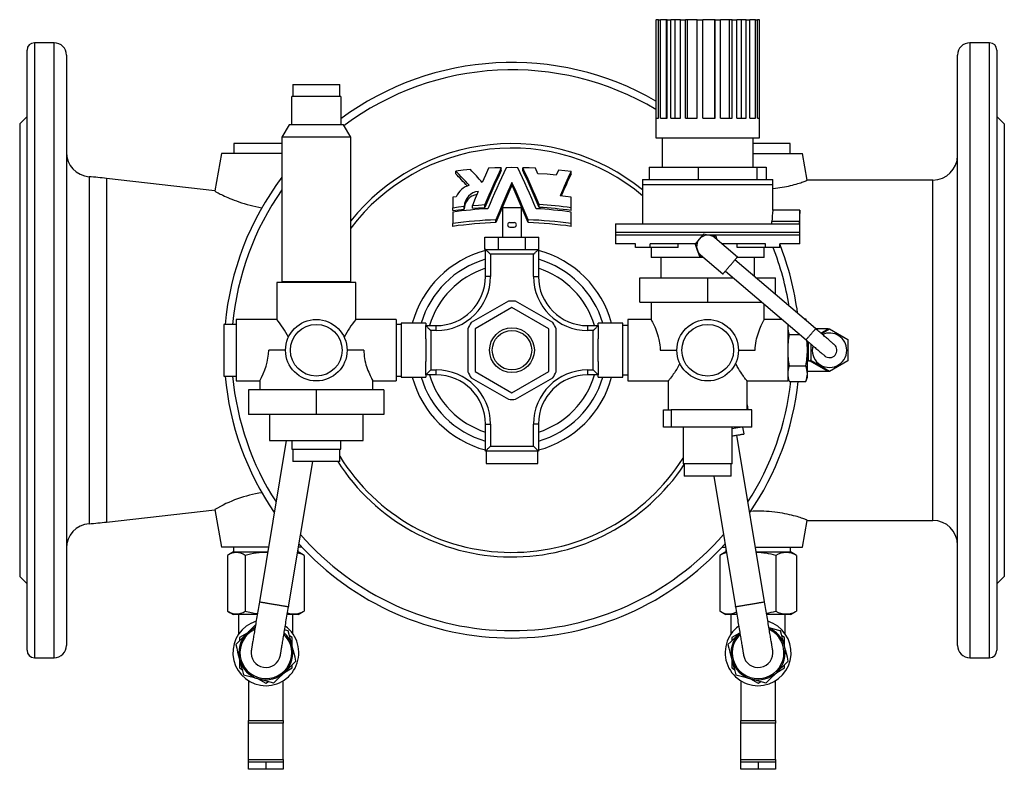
# Model space of a CAD drawing. Extents: x 34 to 811, y -323 to 473.
# Tile 1 of 4: x 34 to 434, y -323 to -19. Entities that reach past the tile are written whole.
import ezdxf

# ---------------------------------------------------------------- set-up
doc = ezdxf.new("R2010")
doc.units = 0
doc.layers.get('0').update_dxf_attribs({"linetype": 'CONTINUOUS'})

msp = doc.modelspace()

# ---------------------------------------------------------------- linework, layer by layer
at = {"color": 7, "linetype": 'CONTINUOUS'}
for p, q in [((292.72, -18.56), (292.72, -66.56)), ((292.72, -18.56), (292.79, -18.56)), ((292.79, -58.56), (292.79, -18.56)), ((293.77, -18.56), (292.79, -18.56)), ((293.77, -58.56), (293.77, -18.56)), ((293.77, -18.56), (294.61, -18.56)), ((294.61, -58.56), (294.61, -18.56)), ((297.04, -18.56), (294.61, -18.56)), ((297.04, -58.56), (297.04, -18.56)), ((297.21, -18.56), (297.04, -18.56)), ((297.21, -58.56), (297.21, -18.56)), ((297.21, -18.56), (298.74, -18.56)), ((298.74, -58.56), (298.74, -18.56)), ((300.52, -18.56), (298.74, -18.56)), ((300.52, -58.56), (300.52, -18.56)), ((302.64, -18.56), (300.52, -18.56)), ((302.64, -58.56), (302.64, -18.56)), ((302.64, -18.56), (304.67, -18.56)), ((304.67, -58.56), (304.67, -18.56)), ((305.58, -18.56), (304.67, -18.56)), ((305.58, -58.56), (305.58, -18.56)), ((309.41, -18.56), (305.58, -18.56)), ((309.41, -58.56), (309.41, -18.56)), ((309.41, -18.56), (311.7, -18.56)), ((311.7, -58.56), (311.7, -18.56)), ((316.63, -18.56), (311.7, -18.56)), ((316.63, -58.56), (316.63, -18.56)), ((316.7, -18.56), (316.63, -18.56)), ((316.7, -58.56), (316.7, -18.56)), ((316.7, -18.56), (318.97, -18.56)), ((318.97, -58.56), (318.97, -18.56)), ((322.59, -18.56), (318.97, -18.56)), ((322.59, -58.56), (322.59, -18.56)), ((323.63, -18.56), (322.59, -18.56)), ((323.63, -58.56), (323.63, -18.56)), ((323.63, -18.56), (325.61, -18.56)), ((325.61, -58.56), (325.61, -18.56)), ((327.48, -18.56), (325.61, -18.56)), ((327.48, -58.56), (327.48, -18.56)), ((329.36, -18.56), (327.48, -18.56)), ((329.36, -58.56), (329.36, -18.56)), ((329.36, -18.56), (330.81, -18.56)), ((330.81, -58.56), (330.81, -18.56)), ((333.21, -18.56), (330.81, -18.56)), ((333.21, -58.56), (333.21, -18.56)), ((333.21, -18.56), (333.96, -18.56)), ((333.96, -58.56), (333.96, -18.56)), ((334.71, -18.56), (333.96, -18.56)), ((334.71, -58.56), (334.71, -18.56)), ((334.71, -18.56), (334.72, -18.56)), ((334.72, -66.56), (334.72, -18.56)), ((48.22, -27.96), (40.22, -27.96)), ((428.22, -27.96), (420.22, -27.96)), ((37.22, -274.96), (37.22, -30.96)), ((431.22, -30.96), (431.22, -274.96)), ((53.22, -32.96), (53.22, -272.96)), ((415.22, -272.96), (415.22, -32.96)), ((145.22, -44.86), (145.22, -49.86)), ((145.22, -44.86), (164.22, -44.86)), ((164.22, -49.86), (164.22, -44.86)), ((144.72, -61.36), (144.72, -49.86)), ((164.72, -49.86), (144.72, -49.86)), ((164.72, -49.86), (164.72, -61.36)), ((37.22, -57.96), (34.22, -60.96)), ((292.79, -58.56), (293.77, -58.56)), ((294.61, -58.56), (297.21, -58.56)), ((298.74, -58.56), (302.64, -58.56)), ((304.67, -58.56), (309.41, -58.56)), ((311.7, -58.56), (316.7, -58.56)), ((318.97, -58.56), (323.63, -58.56)), ((325.61, -58.56), (329.36, -58.56)), ((330.81, -58.56), (333.21, -58.56)), ((333.96, -58.56), (334.71, -58.56)), ((434.22, -60.96), (431.22, -57.96)), ((34.22, -60.96), (34.22, -152.96)), ((143.72, -61.36), (140.72, -66.36)), ((144.72, -61.36), (143.72, -61.36)), ((164.72, -61.36), (144.72, -61.36)), ((165.72, -61.36), (164.72, -61.36)), ((168.72, -66.36), (165.72, -61.36)), ((434.22, -60.96), (434.22, -152.96)), ((140.72, -66.36), (140.72, -125.16)), ((168.72, -66.36), (140.72, -66.36)), ((168.72, -125.16), (168.72, -66.36)), ((292.72, -66.56), (334.72, -66.56)), ((295.22, -66.56), (295.22, -78.56)), ((332.22, -78.56), (332.22, -66.56)), ((121.22, -68.96), (121.22, -72.96)), ((140.72, -68.96), (121.22, -68.96)), ((347.22, -68.96), (332.22, -68.96)), ((347.22, -72.96), (347.22, -68.96)), ((116.22, -72.96), (113.54, -88.18)), ((140.72, -72.96), (116.22, -72.96)), ((332.22, -72.96), (352.22, -72.96)), ((354.13, -83.79), (352.22, -72.96)), ((229.86, -79.87), (229.86, -78.78)), ((238.59, -79.87), (238.59, -78.78)), ((244.73, -81.19), (243.71, -78.97)), ((253.14, -79.69), (252.18, -81.76)), ((289.97, -78.56), (289.97, -83.56)), ((289.97, -78.56), (309.87, -78.56)), ((309.87, -78.56), (309.87, -83.56)), ((309.87, -78.56), (333.62, -78.56)), ((333.62, -78.56), (333.62, -83.56)), ((333.62, -78.56), (337.48, -78.56)), ((337.48, -78.56), (337.48, -83.56)), ((113.55, -88.14), (69.53, -83.11)), ((211.37, -81.24), (211.37, -80.14)), ((258.22, -81.38), (258.22, -80.28)), ((287.22, -83.56), (287.22, -85.56)), ((287.22, -83.56), (340.22, -83.56)), ((340.22, -85.56), (340.22, -83.56)), ((405.22, -83.76), (354.13, -83.76)), ((234.22, -85.82), (234.22, -84.72)), ((287.22, -85.56), (287.22, -101.56)), ((340.22, -96.07), (340.22, -85.56)), ((211.6, -90.53), (210.22, -90.71)), ((210.22, -90.71), (210.22, -95.01)), ((258.22, -95.01), (258.22, -90.71)), ((210.22, -96.15), (210.22, -95.01)), ((214.8, -95.59), (214.8, -94.45)), ((218.11, -95.26), (218.11, -94.13)), ((223.23, -94.87), (223.23, -93.74)), ((230.37, -94.96), (230.37, -106.96)), ((230.37, -94.96), (234.22, -94.96)), ((234.22, -94.96), (238.07, -94.96)), ((238.07, -106.96), (238.07, -94.96)), ((245.22, -94.87), (245.22, -93.74)), ((258.22, -96.15), (258.22, -95.01)), ((210.22, -96.77), (210.22, -101.43)), ((227.71, -101.07), (227.71, -99.92)), ((240.74, -101.07), (240.74, -99.92)), ((258.22, -101.43), (258.22, -96.77)), ((351.22, -96.06), (340.22, -96.06)), ((351.22, -105.06), (351.22, -96.06)), ((210.22, -102.59), (210.22, -101.43)), ((233.32, -101.06), (235.13, -101.06)), ((233.32, -102.86), (235.13, -102.86)), ((258.22, -102.59), (258.22, -101.43)), ((276.22, -101.56), (276.22, -105.06)), ((276.22, -101.56), (350.95, -101.56)), ((339.84, -101.56), (339.84, -100.56)), ((350.95, -100.56), (350.95, -101.56)), ((223.25, -111.96), (223.25, -106.96)), ((223.25, -106.96), (228.74, -106.96)), ((228.74, -111.96), (228.74, -106.96)), ((228.74, -106.96), (239.71, -106.96)), ((239.71, -111.96), (239.71, -106.96)), ((239.71, -106.96), (245.19, -106.96)), ((245.19, -111.96), (245.19, -106.96)), ((276.22, -105.06), (276.22, -106.21)), ((276.22, -106.21), (276.22, -109.71)), ((310.3, -107.79), (308.61, -109.77)), ((311.99, -105.82), (310.3, -107.79)), ((314.54, -106.29), (311.99, -105.82)), ((317.1, -106.76), (314.54, -106.29)), ((325.77, -115.08), (316.65, -107.29)), ((317.56, -108.07), (317.1, -106.76)), ((351.22, -106.21), (351.22, -105.06)), ((351.22, -109.71), (351.22, -106.21)), ((223.25, -111.96), (223.47, -111.96)), ((223.47, -111.96), (244.97, -111.96)), ((223.47, -122.96), (223.47, -111.96)), ((244.97, -111.96), (244.97, -122.96)), ((244.97, -111.96), (245.19, -111.96)), ((284.44, -109.71), (276.22, -109.71)), ((284.44, -111.21), (284.44, -109.71)), ((290.3, -111.21), (284.44, -111.21)), ((308.66, -109.71), (290.3, -109.71)), ((290.3, -111.21), (290.3, -109.71)), ((301.78, -111.21), (290.3, -111.21)), ((290.72, -111.21), (290.72, -115.21)), ((301.78, -111.21), (301.78, -109.71)), ((308.61, -109.77), (309.48, -112.22)), ((337.15, -109.71), (319.48, -109.71)), ((325.67, -111.21), (325.67, -109.71)), ((337.15, -111.21), (325.67, -111.21)), ((336.72, -115.21), (336.72, -111.21)), ((337.15, -111.21), (337.15, -109.71)), ((343.01, -111.21), (337.15, -111.21)), ((351.22, -109.71), (343.01, -109.71)), ((343.01, -111.21), (343.01, -109.71)), ((312.06, -115.21), (290.72, -115.21)), ((294.72, -115.21), (294.72, -123.46)), ((309.48, -112.22), (310.35, -114.67)), ((310.35, -114.67), (311.72, -114.92)), ((310.8, -114.14), (319.93, -121.93)), ((336.72, -115.21), (325.66, -115.21)), ((332.72, -122.99), (332.72, -115.21)), ((357.57, -144.19), (324.8, -116.22)), ((286.22, -133.46), (286.22, -123.46)), ((286.22, -123.46), (313.72, -123.46)), ((313.72, -133.46), (313.72, -123.46)), ((313.72, -123.46), (324.04, -123.46)), ((320.9, -120.79), (353.67, -148.75)), ((333.28, -123.46), (341.22, -123.46)), ((341.22, -130.24), (341.22, -123.46)), ((138.72, -125.46), (138.72, -140.47)), ((170.72, -125.46), (138.72, -125.46)), ((168.72, -125.16), (140.72, -125.16)), ((142.72, -125.16), (142.72, -125.46)), ((166.72, -125.46), (166.72, -125.16)), ((170.72, -140.46), (170.72, -125.46)), ((232.77, -133.02), (217.67, -141.73)), ((234.22, -135.64), (219.22, -144.3)), ((249.22, -144.3), (234.22, -135.64)), ((250.77, -141.73), (235.67, -133.02)), ((286.22, -133.46), (313.72, -133.46)), ((290.72, -133.46), (290.72, -140.47)), ((313.72, -133.46), (335.76, -133.46)), ((336.72, -140.47), (336.72, -134.29)), ((122.22, -142.46), (117.22, -142.46)), ((117.22, -142.46), (117.22, -163.46)), ((138.73, -140.46), (122.22, -140.46)), ((122.22, -140.46), (122.22, -152.96)), ((187.22, -140.46), (170.72, -140.46)), ((187.22, -140.46), (187.22, -152.96)), ((189.22, -142.46), (187.22, -142.46)), ((199.22, -141.96), (189.22, -141.96)), ((189.22, -141.96), (189.22, -163.96)), ((199.22, -141.96), (199.22, -142.96)), ((199.22, -148.38), (199.22, -142.96)), ((199.22, -142.96), (203.47, -142.96)), ((264.97, -142.96), (269.22, -142.96)), ((279.22, -141.96), (269.22, -141.96)), ((269.22, -142.96), (269.22, -141.96)), ((269.22, -142.96), (269.22, -148.38)), ((279.22, -163.96), (279.22, -141.96)), ((281.22, -142.96), (279.22, -142.96)), ((290.73, -140.46), (281.22, -140.46)), ((281.22, -140.46), (281.22, -165.46)), ((343.96, -140.46), (336.72, -140.46)), ((346.22, -142.4), (346.22, -165.46)), ((352.96, -140.26), (353.6, -140.26)), ((353.89, -141.06), (353.6, -140.26)), ((353.85, -141.02), (353.6, -140.26)), ((216.22, -144.25), (216.22, -161.68)), ((219.22, -144.3), (219.22, -161.62)), ((249.22, -161.62), (249.22, -144.3)), ((252.22, -161.68), (252.22, -144.25)), ((346.84, -146.61), (351.16, -146.61)), ((362.72, -144.3), (357.7, -144.3)), ((359.93, -146.21), (363.22, -144.3)), ((363.22, -144.3), (370.72, -148.63)), ((199.22, -148.38), (199.22, -157.55)), ((269.22, -157.55), (269.22, -148.38)), ((354.22, -152.96), (354.22, -149.23)), ((355.72, -157.29), (355.72, -150.51)), ((370.72, -148.63), (370.72, -157.29)), ((34.22, -152.96), (34.22, -244.96)), ((122.22, -152.96), (122.22, -165.46)), ((142.22, -152.96), (135.42, -152.96)), ((174.03, -152.96), (167.22, -152.96)), ((187.22, -152.96), (187.22, -165.46)), ((294.42, -152.96), (301.22, -152.96)), ((326.22, -152.96), (333.03, -152.96)), ((354.22, -162.49), (354.22, -152.96)), ((434.22, -152.96), (434.22, -244.96)), ((199.22, -162.96), (199.22, -157.55)), ((269.22, -157.55), (269.22, -162.96)), ((346.84, -159.31), (353.6, -159.31)), ((354.72, -157.29), (354.22, -157.29)), ((363.22, -161.62), (355.72, -157.29)), ((370.72, -157.29), (363.22, -161.62)), ((117.22, -163.46), (122.22, -163.46)), ((187.22, -163.46), (189.22, -163.46)), ((189.22, -163.96), (199.22, -163.96)), ((203.47, -162.96), (199.22, -162.96)), ((199.22, -162.96), (199.22, -163.96)), ((219.22, -161.62), (234.22, -170.28)), ((234.22, -170.28), (249.22, -161.62)), ((269.22, -162.96), (264.97, -162.96)), ((269.22, -163.96), (269.22, -162.96)), ((269.22, -163.96), (279.22, -163.96)), ((279.22, -162.96), (281.22, -162.96)), ((346.22, -163.96), (346.84, -165.67)), ((353.6, -165.67), (354.22, -163.96)), ((362.72, -161.62), (354.22, -161.62)), ((354.22, -163.96), (354.22, -162.49)), ((122.22, -165.46), (131.73, -165.46)), ((131.72, -165.45), (131.72, -169.06)), ((177.72, -169.06), (177.72, -165.46)), ((177.72, -165.46), (187.22, -165.46)), ((217.67, -164.19), (232.77, -172.91)), ((235.67, -172.91), (250.77, -164.19)), ((281.22, -165.46), (297.73, -165.46)), ((297.72, -165.46), (297.72, -177.21)), ((329.72, -177.21), (329.72, -165.46)), ((329.72, -165.46), (346.22, -165.46)), ((346.84, -165.67), (353.6, -165.67)), ((127.22, -169.06), (127.22, -179.06)), ((154.72, -169.06), (127.22, -169.06)), ((154.72, -169.06), (154.72, -179.06)), ((182.22, -169.06), (154.72, -169.06)), ((182.22, -169.06), (182.22, -179.06)), ((329.72, -175.21), (330.06, -177.21)), ((154.72, -179.06), (127.22, -179.06)), ((135.72, -179.06), (135.72, -189.71)), ((182.22, -179.06), (154.72, -179.06)), ((173.72, -189.71), (173.72, -179.06)), ((295.77, -184.21), (295.77, -177.21)), ((295.77, -177.21), (298.84, -177.21)), ((298.84, -177.21), (298.84, -184.21)), ((331.68, -177.21), (298.84, -177.21)), ((331.68, -184.21), (331.68, -177.21)), ((223.47, -193.96), (223.47, -182.96)), ((244.97, -182.96), (244.97, -193.96)), ((298.84, -184.21), (295.77, -184.21)), ((331.68, -184.21), (298.84, -184.21)), ((303.72, -184.21), (303.72, -199.21)), ((323.72, -199.21), (323.72, -184.21)), ((323.72, -184.75), (325.13, -184.52)), ((325.08, -184.21), (325.13, -184.52)), ((325.13, -184.52), (326.95, -184.21)), ((336.85, -255.25), (325.56, -187.49)), ((328.52, -186.99), (328.06, -184.21)), ((142.52, -189.71), (131.59, -255.25)), ((135.72, -189.71), (173.72, -189.71)), ((144.72, -189.71), (144.72, -193.21)), ((164.72, -193.21), (164.72, -189.71)), ((144.72, -193.21), (164.72, -193.21)), ((145.22, -193.21), (145.22, -198.21)), ((164.22, -198.21), (164.22, -193.21)), ((244.97, -193.96), (223.47, -193.96)), ((223.72, -193.96), (223.72, -198.96)), ((244.72, -198.96), (244.72, -193.96)), ((143.43, -257.22), (153.26, -198.21)), ((164.22, -198.21), (145.22, -198.21)), ((223.72, -198.96), (244.72, -198.96)), ((323.72, -199.21), (303.72, -199.21)), ((304.22, -199.21), (304.22, -204.21)), ((323.22, -204.21), (323.22, -199.21)), ((308.53, -204.21), (304.22, -204.21)), ((323.22, -204.21), (308.53, -204.21)), ((316.18, -204.21), (325.02, -257.22)), ((69.53, -222.81), (113.55, -217.78)), ((113.54, -217.75), (116.22, -232.96)), ((352.22, -232.96), (354.13, -222.13)), ((354.13, -222.16), (405.22, -222.16)), ((135.31, -232.96), (116.22, -232.96)), ((121.14, -234.96), (119.03, -236.18)), ((121.13, -232.96), (121.13, -234.96)), ((121.13, -234.96), (134.97, -234.96)), ((147.14, -234.96), (147.31, -234.96)), ((147.31, -234.96), (147.31, -233.92)), ((149.42, -236.18), (147.31, -234.96)), ((148.85, -232.96), (147.47, -232.96)), ((321.14, -234.96), (319.03, -236.18)), ((319.6, -232.96), (320.97, -232.96)), ((321.13, -233.92), (321.13, -234.96)), ((321.13, -234.96), (321.31, -234.96)), ((333.14, -232.96), (352.22, -232.96)), ((333.47, -234.96), (347.31, -234.96)), ((347.31, -234.96), (347.31, -232.96)), ((349.42, -236.18), (347.31, -234.96)), ((118.65, -236.41), (118.65, -259.02)), ((125.81, -236.41), (125.81, -259.02)), ((149.8, -236.41), (149.42, -236.19)), ((149.8, -236.41), (149.8, -259.02)), ((318.65, -236.41), (318.65, -259.02)), ((341.38, -236.41), (341.38, -259.02)), ((349.8, -236.41), (349.42, -236.19)), ((349.8, -236.41), (349.8, -259.02)), ((34.22, -244.96), (37.22, -247.96)), ((431.22, -247.96), (434.22, -244.96)), ((119.03, -259.25), (121.14, -260.46)), ((147.31, -260.46), (149.42, -259.25)), ((149.42, -259.24), (149.8, -259.02)), ((319.03, -259.25), (321.14, -260.46)), ((347.31, -260.46), (349.42, -259.25)), ((349.42, -259.24), (349.8, -259.02)), ((130.72, -260.46), (121.14, -260.46)), ((123.22, -268.31), (123.22, -260.46)), ((145.24, -260.46), (142.89, -260.46)), ((145.22, -268.31), (145.22, -260.46)), ((147.31, -260.46), (145.24, -260.46)), ((325.56, -260.46), (321.14, -260.46)), ((323.22, -268.31), (323.22, -260.46)), ((345.24, -260.46), (337.72, -260.46)), ((345.22, -268.31), (345.22, -260.46)), ((347.31, -260.46), (345.24, -260.46)), ((126.66, -267.98), (123.52, -269.79)), ((326.66, -267.98), (323.52, -269.79)), ((326.79, -267.85), (326.49, -268.14)), ((326.79, -267.86), (326.49, -268.14)), ((123.52, -269.79), (123.52, -271.07)), ((144.92, -269.79), (143.81, -269.14)), ((144.92, -273.4), (144.92, -269.79)), ((323.52, -269.79), (323.52, -271.07)), ((344.92, -269.79), (343.81, -269.14)), ((344.92, -273.4), (344.92, -269.79)), ((40.22, -277.96), (48.22, -277.96)), ((123.52, -278.53), (123.52, -282.14)), ((323.52, -278.53), (323.52, -282.14)), ((420.22, -277.96), (428.22, -277.96)), ((123.52, -282.14), (124.64, -282.78)), ((141.79, -283.95), (144.92, -282.14)), ((144.92, -282.14), (144.92, -280.85)), ((323.52, -282.14), (324.64, -282.78)), ((341.79, -283.95), (344.92, -282.14)), ((344.92, -282.14), (344.92, -280.85)), ((127.22, -287.4), (127.22, -303.56)), ((131.09, -286.51), (134.22, -288.32)), ((134.22, -288.32), (135.34, -287.68)), ((141.22, -303.56), (141.22, -287.4)), ((327.22, -287.4), (327.22, -303.56)), ((331.09, -286.51), (334.22, -288.32)), ((334.22, -288.32), (335.34, -287.68)), ((341.22, -303.56), (341.22, -287.4)), ((127.22, -303.56), (141.22, -303.56)), ((127.22, -304.56), (127.22, -303.56)), ((141.22, -303.56), (141.22, -304.56)), ((327.22, -303.56), (341.22, -303.56)), ((327.22, -304.56), (327.22, -303.56)), ((341.22, -303.56), (341.22, -304.56)), ((127.22, -319.35), (127.22, -304.56)), ((141.22, -319.35), (141.22, -304.56)), ((327.22, -319.35), (327.22, -304.56)), ((341.22, -319.35), (341.22, -304.56)), ((127.22, -320.35), (127.22, -319.35)), ((141.22, -319.35), (141.22, -320.35)), ((327.22, -320.35), (327.22, -319.35)), ((341.22, -319.35), (341.22, -320.35)), ((127.22, -320.35), (134.22, -320.35)), ((127.22, -323.35), (127.22, -320.35)), ((134.22, -323.35), (127.22, -323.35)), ((134.22, -320.35), (141.22, -320.35)), ((141.22, -323.35), (134.22, -323.35)), ((141.22, -320.35), (141.22, -323.35)), ((327.22, -323.35), (327.22, -320.35)), ((327.22, -320.35), (334.22, -320.35)), ((334.22, -323.35), (327.22, -323.35)), ((334.22, -320.35), (341.22, -320.35)), ((341.22, -323.35), (334.22, -323.35)), ((341.22, -320.35), (341.22, -323.35))]:
    msp.add_line(p, q, dxfattribs=at)
at = {"color": 8, "linetype": 'CONTINUOUS'}
for p, q in [((40.22, -27.96), (40.22, -277.96)), ((48.22, -277.96), (48.22, -27.96)), ((420.22, -27.96), (420.22, -277.96)), ((428.22, -277.96), (428.22, -27.96)), ((62.43, -82.42), (62.43, -223.5)), ((69.53, -83.11), (69.53, -222.81)), ((405.22, -222.16), (405.22, -83.76)), ((287.22, -85.56), (340.22, -85.56)), ((350.95, -100.56), (339.84, -100.56)), ((340.24, -105.06), (276.22, -105.06)), ((311.65, -106.21), (276.22, -106.21)), ((351.22, -106.21), (314.14, -106.21)), ((351.22, -105.06), (340.24, -105.06)), ((242.97, -113.96), (225.47, -113.96)), ((225.47, -113.96), (225.47, -122.96)), ((242.97, -122.96), (242.97, -113.96)), ((225.47, -122.96), (223.47, -122.96)), ((242.97, -122.96), (244.97, -122.96)), ((203.47, -144.96), (203.47, -142.96)), ((264.97, -144.96), (264.97, -142.96)), ((201.22, -144.96), (201.22, -160.96)), ((203.47, -144.96), (201.22, -144.96)), ((267.22, -144.96), (264.97, -144.96)), ((267.22, -160.96), (267.22, -144.96)), ((359.73, -146.03), (362.72, -144.3)), ((354.72, -157.29), (354.72, -149.65)), ((362.72, -161.62), (355.14, -157.24)), ((201.22, -160.96), (203.47, -160.96)), ((203.47, -162.96), (203.47, -160.96)), ((264.97, -160.96), (267.22, -160.96)), ((264.97, -162.96), (264.97, -160.96)), ((223.47, -182.96), (225.47, -182.96)), ((225.47, -182.96), (225.47, -191.96)), ((242.97, -191.96), (242.97, -182.96)), ((244.97, -182.96), (242.97, -182.96)), ((225.47, -191.96), (242.97, -191.96)), ((141.22, -304.56), (127.22, -304.56)), ((341.22, -304.56), (327.22, -304.56)), ((127.22, -319.35), (141.22, -319.35)), ((327.22, -319.35), (341.22, -319.35)), ((134.22, -320.35), (134.22, -323.35)), ((334.22, -320.35), (334.22, -323.35))]:
    msp.add_line(p, q, dxfattribs=at)
at = {"color": 7, "linetype": 'CONTINUOUS', "flags": 128}
for points in [[(217.31, -79.5), (214.33, -79.79), (211.37, -80.14)], [(224.74, -78.97), (223.43, -81.81), (222.13, -84.71)], [(229.86, -78.78), (227.3, -78.86), (224.74, -78.97)], [(236.61, -78.75), (234.22, -78.73), (231.83, -78.75)], [(243.71, -78.97), (241.15, -78.86), (238.59, -78.78)], [(258.22, -80.28), (255.69, -79.97), (253.14, -79.69)], [(252.18, -81.76), (248.46, -81.44), (244.73, -81.19)], [(340.22, -87.23), (340.26, -87.22), (341.22, -87.11), (342.16, -86.99), (343.07, -86.85), (343.99, -86.7), (344.87, -86.54), (345.73, -86.37), (346.58, -86.19), (347.39, -86), (348.17, -85.81), (348.92, -85.62), (349.63, -85.42), (350.29, -85.23), (350.93, -85.04), (351.51, -84.86), (352.03, -84.68), (352.52, -84.52), (352.94, -84.36), (353.3, -84.22), (353.59, -84.1), (353.82, -84), (353.99, -83.92), (354.09, -83.85), (354.13, -83.8), (354.13, -83.79)], [(113.55, -88.18), (113.55, -88.21), (113.62, -88.27), (113.74, -88.37), (113.93, -88.49), (114.18, -88.64), (114.47, -88.81), (114.82, -89), (115.22, -89.21), (115.68, -89.45), (116.2, -89.7), (116.76, -89.97), (117.39, -90.27), (118.08, -90.58), (118.81, -90.9), (119.6, -91.24), (120.44, -91.58), (121.33, -91.92), (122.29, -92.28), (123.3, -92.64), (124.35, -92.99), (125.47, -93.34), (126.62, -93.68), (127.81, -94.01), (128.97, -94.3), (130.14, -94.56), (131.34, -94.81), (132.58, -95.03)], [(220.53, -88.38), (219.31, -91.23), (218.11, -94.13)], [(258.22, -90.71), (255.98, -90.43), (253.73, -90.17)], [(210.22, -95.01), (212.51, -94.72), (214.8, -94.45)], [(210.22, -96.15), (212.51, -95.86), (214.8, -95.59)], [(218.11, -94.13), (220.66, -93.92), (223.23, -93.74)], [(218.11, -95.26), (220.66, -95.05), (223.23, -94.87)], [(351.22, -96.07), (351.22, -96.07), (351.22, -96.09), (351.21, -96.15), (351.2, -96.24), (351.19, -96.36), (351.17, -96.51), (351.15, -96.68), (351.13, -96.88), (351.11, -97.12), (351.09, -97.37), (351.07, -97.65), (351.04, -97.94), (351.02, -98.27), (351, -98.61), (350.99, -98.95), (350.97, -99.3), (350.96, -99.68), (350.96, -100.06), (350.95, -100.56)], [(225.47, -113.96), (225.26, -113.75), (225.06, -113.55), (224.86, -113.35), (224.66, -113.15), (224.47, -112.96), (224.3, -112.79), (224.14, -112.63), (223.99, -112.48), (223.86, -112.35), (223.74, -112.23), (223.65, -112.14), (223.57, -112.06), (223.52, -112.01), (223.48, -111.97), (223.47, -111.96)], [(242.97, -113.96), (243.18, -113.75), (243.39, -113.55), (243.59, -113.35), (243.79, -113.15), (243.97, -112.96), (244.15, -112.79), (244.31, -112.63), (244.46, -112.48), (244.59, -112.35), (244.71, -112.23), (244.8, -112.14), (244.88, -112.06), (244.93, -112.01), (244.96, -111.97), (244.97, -111.96)], [(319.93, -121.93), (319.94, -121.92), (319.97, -121.88), (320.02, -121.82), (320.09, -121.74), (320.18, -121.64), (320.28, -121.51), (320.41, -121.37), (320.55, -121.21), (320.7, -121.02), (320.87, -120.82), (321.06, -120.61), (321.25, -120.38), (321.46, -120.13), (321.68, -119.88), (321.9, -119.62), (322.13, -119.34), (322.37, -119.07), (322.61, -118.79), (322.85, -118.5), (323.09, -118.22), (323.33, -117.94), (323.57, -117.66), (323.8, -117.39), (324.02, -117.13), (324.24, -116.88), (324.45, -116.63), (324.65, -116.4), (324.83, -116.19), (325, -115.99), (325.16, -115.8), (325.3, -115.64), (325.42, -115.49), (325.53, -115.37), (325.61, -115.27), (325.68, -115.19), (325.73, -115.13), (325.76, -115.09), (325.77, -115.08), (325.77, -115.08)], [(199.22, -142.96), (199.23, -142.97), (199.27, -143.01), (199.32, -143.06), (199.4, -143.14), (199.49, -143.23), (199.61, -143.35), (199.74, -143.48), (199.89, -143.63), (200.05, -143.79), (200.22, -143.96), (200.41, -144.15), (200.61, -144.35), (200.81, -144.55), (201.01, -144.75), (201.22, -144.96)], [(267.22, -144.96), (267.43, -144.75), (267.64, -144.55), (267.84, -144.35), (268.04, -144.15), (268.22, -143.96), (268.4, -143.79), (268.56, -143.63), (268.71, -143.48), (268.84, -143.35), (268.96, -143.23), (269.05, -143.14), (269.13, -143.06), (269.18, -143.01), (269.21, -142.97), (269.22, -142.96)], [(290.73, -140.47), (290.73, -140.47), (290.76, -140.54), (290.84, -140.67), (290.94, -140.87), (291.09, -141.14), (291.26, -141.48), (291.46, -141.88), (291.69, -142.34), (291.94, -142.87), (292.2, -143.45), (292.5, -144.14), (292.8, -144.89), (293.1, -145.72), (293.39, -146.6), (293.67, -147.55), (293.92, -148.56), (294.07, -149.28), (294.19, -150.02), (294.29, -150.77), (294.39, -151.85), (294.42, -152.96)], [(333.03, -152.96), (333.05, -152.02), (333.12, -151.08), (333.24, -150.12), (333.4, -149.19), (333.58, -148.31), (333.8, -147.47), (334.04, -146.64), (334.3, -145.85), (334.59, -145.05), (334.88, -144.31), (335.18, -143.6), (335.47, -142.95), (335.76, -142.34), (336.02, -141.81), (336.26, -141.34), (336.45, -140.97), (336.58, -140.72), (336.67, -140.56), (336.72, -140.47), (336.72, -140.47)], [(346.29, -142.46), (346.27, -142.64), (346.22, -143.44)], [(365.17, -150.68), (365.16, -150.67), (365.12, -150.64), (365.06, -150.59), (364.98, -150.52), (364.87, -150.43), (364.74, -150.32), (364.59, -150.19), (364.42, -150.04), (364.22, -149.87), (364.01, -149.69), (363.77, -149.48), (363.51, -149.27), (363.24, -149.03), (362.94, -148.78), (362.63, -148.52), (362.31, -148.24), (361.97, -147.95), (361.61, -147.64), (361.24, -147.33), (360.87, -147.01), (360.48, -146.67), (360.08, -146.33), (359.67, -145.99), (359.26, -145.63), (358.84, -145.28), (358.42, -144.92), (357.99, -144.55), (357.57, -144.19)], [(363.16, -144.27), (363.19, -144.29), (363.22, -144.3), (363.22, -144.3)], [(353.67, -148.75), (354.1, -149.12), (354.52, -149.48), (354.94, -149.84), (355.36, -150.2), (355.78, -150.55), (356.18, -150.9), (356.58, -151.24), (356.97, -151.57), (357.35, -151.89), (357.72, -152.21), (358.07, -152.51), (358.41, -152.8), (358.74, -153.08), (359.05, -153.34), (359.34, -153.59), (359.62, -153.83), (359.87, -154.05), (360.11, -154.25), (360.33, -154.44), (360.52, -154.6), (360.7, -154.75), (360.85, -154.88), (360.98, -154.99), (361.09, -155.08), (361.17, -155.15), (361.23, -155.2), (361.26, -155.24), (361.28, -155.25)], [(174.03, -152.96), (174.04, -153.68), (174.1, -154.57), (174.19, -155.45), (174.32, -156.34), (174.49, -157.2), (174.68, -158.03), (174.9, -158.83), (175.14, -159.62), (175.4, -160.36), (175.7, -161.16), (176, -161.89), (176.3, -162.59), (176.59, -163.22), (176.87, -163.8), (177.12, -164.31), (177.34, -164.74), (177.51, -165.07), (177.63, -165.28), (177.7, -165.41), (177.72, -165.46), (177.72, -165.46)], [(302.41, -158.28), (302.01, -159.08), (301.6, -159.84), (301.13, -160.63), (300.67, -161.37), (300.2, -162.08), (299.75, -162.73), (299.36, -163.29), (298.99, -163.79), (298.65, -164.25), (298.35, -164.65), (298.15, -164.92), (297.98, -165.14), (297.85, -165.31), (297.76, -165.42), (297.73, -165.46), (297.73, -165.46)], [(329.72, -165.46), (329.72, -165.46), (329.68, -165.41), (329.6, -165.3), (329.47, -165.14), (329.31, -164.93), (329.11, -164.67), (328.88, -164.36), (328.6, -163.98), (328.28, -163.56), (327.94, -163.08), (327.58, -162.57), (327.13, -161.91), (326.67, -161.2), (326.2, -160.43), (325.72, -159.61), (325.37, -158.96), (325.04, -158.28)], [(355.72, -157.29), (355.71, -157.29), (355.68, -157.27), (355.64, -157.24)], [(199.22, -162.96), (199.23, -162.95), (199.27, -162.92), (199.32, -162.87), (199.4, -162.79), (199.49, -162.7), (199.61, -162.58), (199.74, -162.45), (199.89, -162.3), (200.05, -162.14), (200.22, -161.96), (200.41, -161.78), (200.61, -161.58), (200.81, -161.38), (201.01, -161.17), (201.22, -160.96)], [(267.22, -160.96), (267.43, -161.17), (267.64, -161.38), (267.84, -161.58), (268.04, -161.78), (268.22, -161.96), (268.4, -162.14), (268.56, -162.3), (268.71, -162.45), (268.84, -162.58), (268.96, -162.7), (269.05, -162.79), (269.13, -162.87), (269.18, -162.92), (269.21, -162.95), (269.22, -162.96)], [(363.22, -161.62), (363.22, -161.63), (363.19, -161.64), (363.16, -161.66)], [(323.72, -187.79), (324.08, -187.73), (324.52, -187.66), (324.94, -187.59), (325.35, -187.52), (325.73, -187.46), (326.1, -187.4), (326.44, -187.34), (326.76, -187.29), (327.06, -187.24), (327.33, -187.19), (327.58, -187.15), (327.79, -187.12), (327.98, -187.08), (328.15, -187.06), (328.28, -187.03), (328.38, -187.02), (328.46, -187), (328.5, -187), (328.52, -186.99)], [(223.47, -193.96), (223.48, -193.95), (223.52, -193.92), (223.57, -193.87), (223.65, -193.79), (223.74, -193.7), (223.86, -193.58), (223.99, -193.45), (224.14, -193.3), (224.3, -193.14), (224.47, -192.96), (224.66, -192.78), (224.86, -192.58), (225.06, -192.38), (225.26, -192.17), (225.47, -191.96)], [(244.97, -193.96), (244.96, -193.95), (244.93, -193.92), (244.88, -193.87), (244.8, -193.79), (244.71, -193.7), (244.59, -193.58), (244.46, -193.45), (244.31, -193.3), (244.15, -193.14), (243.97, -192.96), (243.79, -192.78), (243.59, -192.58), (243.39, -192.38), (243.18, -192.17), (242.97, -191.96)], [(354.13, -222.13), (354.11, -222.1), (354.04, -222.04), (353.9, -221.97), (353.7, -221.87), (353.44, -221.76), (353.12, -221.63), (352.75, -221.5), (352.32, -221.34), (351.84, -221.18), (351.3, -221), (350.7, -220.82), (350.04, -220.62), (349.34, -220.42), (348.58, -220.22), (347.79, -220.02), (346.92, -219.82), (346, -219.62), (345.05, -219.42), (344.08, -219.25), (343.08, -219.08), (342.06, -218.93), (340.96, -218.78), (339.84, -218.66), (338.7, -218.56), (337.65, -218.48), (336.59, -218.43), (335.51, -218.39), (334.4, -218.38), (333.29, -218.39), (332.18, -218.42), (331.18, -218.46), (331.16, -218.46)], [(131.59, -255.25), (131.46, -256.02), (131.34, -256.8), (131.21, -257.57), (131.08, -258.34), (130.95, -259.1), (130.83, -259.85), (130.7, -260.6), (130.58, -261.35), (130.46, -262.08), (130.34, -262.8), (130.22, -263.51), (130.1, -264.21), (129.99, -264.89), (129.88, -265.56), (129.77, -266.21), (129.66, -266.85), (129.56, -267.46), (129.46, -268.06), (129.36, -268.64), (129.27, -269.2), (129.18, -269.74), (129.09, -270.25), (129.01, -270.74), (128.93, -271.21), (128.86, -271.65), (128.79, -272.07), (128.72, -272.46), (128.66, -272.83), (128.61, -273.17), (128.56, -273.48), (128.51, -273.76), (128.47, -274.01), (128.43, -274.24), (128.4, -274.43), (128.37, -274.6), (128.35, -274.73), (128.33, -274.84), (128.32, -274.92), (128.31, -274.96), (128.31, -274.98)], [(340.14, -274.98), (340.14, -274.96), (340.13, -274.92), (340.12, -274.84), (340.1, -274.73), (340.08, -274.6), (340.05, -274.43), (340.02, -274.24), (339.98, -274.01), (339.94, -273.76), (339.89, -273.48), (339.84, -273.17), (339.78, -272.83), (339.72, -272.46), (339.66, -272.07), (339.59, -271.65), (339.51, -271.21), (339.44, -270.74), (339.35, -270.25), (339.27, -269.74), (339.18, -269.2), (339.09, -268.64), (338.99, -268.06), (338.89, -267.46), (338.79, -266.85), (338.68, -266.21), (338.57, -265.56), (338.46, -264.89), (338.35, -264.21), (338.23, -263.51), (338.11, -262.8), (337.99, -262.08), (337.87, -261.35), (337.75, -260.6), (337.62, -259.85), (337.5, -259.1), (337.37, -258.34), (337.24, -257.57), (337.11, -256.8), (336.98, -256.02), (336.85, -255.25)], [(140.14, -276.95), (140.14, -276.93), (140.15, -276.89), (140.16, -276.81), (140.18, -276.71), (140.21, -276.57), (140.23, -276.4), (140.27, -276.21), (140.3, -275.98), (140.35, -275.73), (140.39, -275.45), (140.44, -275.14), (140.5, -274.8), (140.56, -274.43), (140.63, -274.04), (140.7, -273.63), (140.77, -273.18), (140.85, -272.71), (140.93, -272.22), (141.02, -271.71), (141.11, -271.17), (141.2, -270.61), (141.29, -270.03), (141.39, -269.44), (141.5, -268.82), (141.6, -268.18), (141.71, -267.53), (141.82, -266.86), (141.94, -266.18), (142.05, -265.48), (142.17, -264.77), (142.29, -264.05), (142.41, -263.32), (142.54, -262.58), (142.66, -261.83), (142.79, -261.07), (142.92, -260.31), (143.04, -259.54), (143.17, -258.77), (143.3, -258), (143.43, -257.22)], [(325.02, -257.22), (325.15, -258), (325.28, -258.77), (325.4, -259.54), (325.53, -260.31), (325.66, -261.07), (325.79, -261.83), (325.91, -262.58), (326.03, -263.32), (326.16, -264.05), (326.28, -264.77), (326.39, -265.48), (326.51, -266.18), (326.62, -266.86), (326.74, -267.53), (326.84, -268.18), (326.95, -268.82), (327.05, -269.44), (327.15, -270.03), (327.25, -270.61), (327.34, -271.17), (327.43, -271.71), (327.52, -272.22), (327.6, -272.71), (327.68, -273.18), (327.75, -273.63), (327.82, -274.04), (327.89, -274.43), (327.95, -274.8), (328, -275.14), (328.06, -275.45), (328.1, -275.73), (328.14, -275.98), (328.18, -276.21), (328.21, -276.4), (328.24, -276.57), (328.26, -276.71), (328.28, -276.81), (328.3, -276.89), (328.3, -276.93), (328.31, -276.95)], [(130.03, -264.64), (129.89, -264.78), (128.77, -265.89), (127.63, -267.01), (126.49, -268.14)], [(143.26, -267.03), (143.09, -266.99), (141.86, -266.65)], [(144.87, -273.18), (144.46, -271.64), (144.06, -270.11), (143.66, -268.57), (143.26, -267.03)], [(343.26, -267.03), (343.09, -266.99), (341.62, -266.59), (340.14, -266.18), (338.64, -265.77), (338.61, -265.76)], [(344.87, -273.18), (344.46, -271.64), (344.06, -270.11), (343.66, -268.57), (343.26, -267.03)], [(126.49, -268.14), (125.36, -269.26), (124.23, -270.37), (123.1, -271.49), (121.97, -272.6)], [(326.49, -268.14), (325.36, -269.26), (324.23, -270.37), (323.1, -271.49), (321.97, -272.6)], [(121.97, -272.6), (122.37, -274.12), (122.77, -275.65), (123.18, -277.2), (123.58, -278.75)], [(146.47, -279.32), (146.08, -277.8), (145.68, -276.28), (145.27, -274.73), (144.87, -273.18)], [(321.97, -272.6), (322.37, -274.12), (322.77, -275.65), (323.18, -277.2), (323.58, -278.75)], [(346.47, -279.32), (346.08, -277.8), (345.68, -276.28), (345.27, -274.73), (344.87, -273.18)], [(123.58, -278.75), (123.98, -280.29), (124.39, -281.82), (124.79, -283.36), (125.19, -284.89)], [(141.96, -283.79), (143.09, -282.67), (144.21, -281.55), (145.35, -280.44), (146.47, -279.32)], [(323.58, -278.75), (323.98, -280.29), (324.39, -281.82), (324.79, -283.36), (325.19, -284.89)], [(341.96, -283.79), (343.09, -282.67), (344.21, -281.55), (345.35, -280.44), (346.47, -279.32)], [(137.44, -288.25), (138.56, -287.15), (139.68, -286.04), (140.82, -284.91), (141.96, -283.79)], [(337.44, -288.25), (338.56, -287.15), (339.68, -286.04), (340.82, -284.91), (341.96, -283.79)], [(125.19, -284.89), (126.73, -285.31), (127.87, -285.63), (129.01, -285.94), (130.16, -286.26), (131.31, -286.57)], [(131.31, -286.57), (132.81, -286.98), (134.3, -287.39), (135.79, -287.8), (137.28, -288.21), (137.44, -288.25)], [(325.19, -284.89), (326.73, -285.31), (327.87, -285.63), (329.01, -285.94), (330.16, -286.26), (331.31, -286.57)], [(331.31, -286.57), (332.81, -286.98), (334.3, -287.39), (335.79, -287.8), (337.28, -288.21), (337.44, -288.25)]]:
    msp.add_lwpolyline(points, dxfattribs=at)
at = {"color": 8, "linetype": 'CONTINUOUS', "flags": 128}
for points in [[(353.67, -148.75), (353.68, -148.74), (353.71, -148.71), (353.76, -148.65), (353.83, -148.57), (353.91, -148.47), (354.02, -148.34), (354.14, -148.2), (354.28, -148.04), (354.43, -147.87), (354.59, -147.68), (354.76, -147.48), (354.94, -147.26), (355.13, -147.04), (355.32, -146.82), (355.52, -146.59), (355.72, -146.36), (355.91, -146.13), (356.11, -145.9), (356.29, -145.68), (356.48, -145.47), (356.65, -145.26), (356.81, -145.07), (356.96, -144.9), (357.1, -144.74), (357.22, -144.6), (357.32, -144.48), (357.41, -144.37), (357.48, -144.29), (357.53, -144.24), (357.56, -144.2), (357.57, -144.19), (357.57, -144.19)], [(131.59, -255.25), (131.61, -255.25), (131.65, -255.26), (131.73, -255.27), (131.83, -255.29), (131.97, -255.31), (132.13, -255.34), (132.32, -255.37), (132.53, -255.41), (132.77, -255.45), (133.04, -255.49), (133.33, -255.54), (133.64, -255.59), (133.97, -255.64), (134.31, -255.7), (134.68, -255.76), (135.05, -255.83), (135.44, -255.89), (135.84, -255.96), (136.25, -256.03), (136.67, -256.1), (137.09, -256.17), (137.51, -256.24), (137.93, -256.31), (138.35, -256.38), (138.77, -256.45), (139.18, -256.51), (139.58, -256.58), (139.97, -256.65), (140.35, -256.71), (140.71, -256.77), (141.06, -256.83), (141.39, -256.88), (141.7, -256.93), (141.98, -256.98), (142.25, -257.03), (142.49, -257.07), (142.71, -257.1), (142.9, -257.13), (143.06, -257.16), (143.19, -257.18), (143.29, -257.2), (143.37, -257.21), (143.42, -257.22), (143.43, -257.22)], [(325.02, -257.22), (325.03, -257.22), (325.08, -257.21), (325.15, -257.2), (325.26, -257.18), (325.39, -257.16), (325.55, -257.13), (325.74, -257.1), (325.96, -257.07), (326.2, -257.03), (326.46, -256.98), (326.75, -256.93), (327.06, -256.88), (327.39, -256.83), (327.74, -256.77), (328.1, -256.71), (328.48, -256.65), (328.87, -256.58), (329.27, -256.51), (329.68, -256.45), (330.09, -256.38), (330.51, -256.31), (330.94, -256.24), (331.36, -256.17), (331.78, -256.1), (332.19, -256.03), (332.6, -255.96), (333, -255.89), (333.39, -255.83), (333.77, -255.76), (334.14, -255.7), (334.48, -255.64), (334.81, -255.59), (335.12, -255.54), (335.41, -255.49), (335.67, -255.45), (335.91, -255.41), (336.13, -255.37), (336.32, -255.34), (336.48, -255.31), (336.61, -255.29), (336.72, -255.27), (336.79, -255.26), (336.84, -255.25), (336.85, -255.25)]]:
    msp.add_lwpolyline(points, dxfattribs=at)
at = {"color": 7, "linetype": 'CONTINUOUS'}
for centre, radius in [((154.72, -152.96), 12.5), ((154.72, -152.96), 10.5), ((234.22, -152.96), 9.11), ((313.72, -152.96), 12.5), ((313.72, -152.96), 10.5), ((234.22, -152.96), 8)]:
    msp.add_circle(centre, radius, dxfattribs=at)
for centre, radius, start, end in [((40.22, -30.96), 3, 90, 180), ((48.22, -32.96), 5, 0, 90), ((420.22, -32.96), 5, 90, 180), ((428.22, -30.96), 3, 0, 90), ((234.22, -152.96), 117, 60, 126.4426), ((63.22, -72.46), 10, 180, 265.4392), ((405.22, -73.76), 10, 270, 0), ((68.61, -222.05), 205.99, 41.8171, 43.7925), ((552.95, -230.92), 357.12, 154.7856, 157.4114), ((550.87, -230.69), 354.68, 154.8342, 157.4845), ((555.28, -231.74), 357.8, 154.6846, 157.6051), ((-86.86, -231.76), 357.84, 22.395, 25.3152), ((-84.47, -230.9), 357.09, 22.5885, 25.2145), ((-82.39, -230.68), 354.65, 22.5154, 25.1659), ((45.83, -290.46), 208.7, 83.4808, 85.4392), ((234.22, -152.96), 117, 143.0486, 174.8511), ((71.05, -218.86), 197.32, 42.3711, 44.6727), ((83.16, -208.13), 180.38, 42.5482, 44.7053), ((539.33, -214.1), 311.33, 154.5436, 156.5425), ((519.86, -205.97), 289.79, 154.5383, 156.4588), ((218.96, -93.55), 7.95, 105.5421, 157.7335), ((574.81, -239.66), 374.18, 155.5375, 158.0702), ((572.69, -239.39), 371.68, 155.5936, 158.1505), ((-106.34, -239.65), 374.15, 21.9297, 24.4626), ((-104.21, -239.38), 371.65, 21.8494, 24.4064), ((221.11, -94.67), 6.32, 95.286, 178.0307), ((221.08, -95.78), 6.29, 99.7732, 178.2721), ((234.06, -273.43), 178.26, 93.0869, 97.6834), ((234.39, -273.43), 178.26, 82.3166, 86.9132), ((234.41, -272.29), 178.88, 82.3486, 86.5346), ((234.41, -271.16), 176.62, 82.2521, 86.4921), ((234.1, -276.27), 176.46, 92.0739, 97.7748), ((234.35, -276.27), 176.46, 82.2253, 87.9261), ((366.82, -100.6), 26.98, 170.3178, 179.9126), ((234.09, -275.13), 174.18, 92.0997, 97.8758), ((233.32, -101.96), 0.9, 90.1273, 269.8727), ((235.12, -101.96), 0.9, 270.1273, 89.8727), ((234.36, -275.13), 174.18, 82.1242, 87.9003), ((313.72, -110.71), 4.5, 49.5181, 229.5181), ((234.22, -152.96), 117, 7.3718, 21.5997), ((234.22, -152.96), 35, 107.8871, 163.3985), ((234.22, -152.96), 35, 16.6015, 72.1129), ((203.47, -122.96), 20, 270, 0), ((264.97, -122.96), 20, 180, 270), ((234.22, -152.96), 20, 85.8419, 94.1581), ((103.82, -168.35), 44.68, 27.6053, 38.6139), ((205.46, -168.24), 44.48, 141.3525, 152.4196), ((234.22, -152.96), 20, 145.8419, 154.1581), ((234.22, -152.96), 20, 25.8419, 34.1581), ((355.46, -143.28), 9.23, 180.946, 201.1279), ((381.08, -153.16), 34.86, 169.1783, 179.6814), ((363.22, -152.96), 7, 0, 114.1411), ((362.74, -141.97), 2.33, 269.5204, 280.2693), ((324.15, -152.92), 30.07, 359.9128, 7.4703), ((363.22, -152.96), 7, 164.895, 0), ((363.22, -152.96), 3, 229.5181, 49.5181), ((107.73, -151.58), 27.72, 329.9666, 357.1361), ((382.46, -152.64), 36.24, 180.5193, 190.621), ((318.5, -152.69), 35.73, 349.3063, 359.5534), ((355.46, -162.64), 9.24, 158.8782, 179.0479), ((344.99, -162.64), 9.23, 0.946, 21.1279), ((354.73, -155.65), 1.64, 269.8321, 284.3362), ((355.39, -157.92), 0.723, 69.7616, 110.2384), ((234.22, -152.96), 117, 185.1489, 214.3572), ((234.22, -152.96), 35, 196.6015, 252.1129), ((203.47, -182.96), 20, 0, 90), ((234.22, -152.96), 20, 205.8419, 214.1581), ((264.97, -182.96), 20, 90, 180), ((234.22, -152.96), 35, 287.8871, 343.3985), ((234.22, -152.96), 20, 325.8419, 334.1581), ((355.46, -162.34), 9.23, 180.946, 201.1279), ((344.99, -162.34), 9.24, 338.8782, 359.0479), ((362.74, -163.96), 2.33, 79.7307, 90.4796), ((234.22, -152.96), 117, 325.6428, 353.7676), ((234.22, -152.96), 20, 265.8419, 274.1581), ((140.19, -261.93), 51.59, 98.475, 121.0941), ((63.22, -233.47), 10, 94.5608, 180), ((45.83, -15.46), 208.7, 274.5608, 276.5192), ((405.22, -232.16), 10, 0, 90), ((234.22, -152.96), 117, 222.2975, 317.7025), ((122.23, -241.29), 6.05, 53.776, 126.224), ((133.58, -261.1), 25.88, 87.0212, 107.4804), ((145.02, -244.85), 9.7, 60.4992, 77.7727), ((322.56, -242.03), 6.85, 100.1038, 124.83), ((333.37, -262.64), 27.42, 73.0235, 89.7006), ((345.59, -243.37), 8.13, 58.8397, 121.1603), ((122.23, -254.14), 6.05, 233.776, 306.224), ((134.09, -231.64), 28.6, 253.1596, 263.372), ((145.63, -252.2), 7.99, 250.8423, 301.4068), ((322.2, -254.25), 5.94, 233.3714, 302.1613), ((332.69, -229.66), 30.62, 279.2796, 286.4868), ((345.59, -252.06), 8.13, 238.8461, 301.1539), ((134.22, -275.96), 13.4, 107.1378, 53.9375), ((334.22, -275.96), 13.4, 126.0625, 72.8622), ((134.22, -275.96), 10.5, 115.3876, 45.6878), ((134.22, -275.96), 11, 113.5934, 134.6658), ((134.22, -275.96), 11, 14.6658, 47.4819), ((334.22, -275.96), 10.5, 134.3122, 64.6124), ((334.22, -275.96), 11, 14.6658, 66.4066), ((134.22, -275.96), 11, 134.6658, 194.6658), ((334.22, -275.96), 11, 134.6658, 194.6658), ((40.22, -274.96), 3, 180, 270), ((48.22, -272.96), 5, 270, 0), ((134.22, -275.96), 6, 170.5377, 350.5377), ((134.22, -275.96), 11, 314.6658, 14.6658), ((334.22, -275.96), 6, 189.4623, 9.4623), ((334.22, -275.96), 11, 314.6658, 14.6658), ((420.22, -272.96), 5, 180, 270), ((428.22, -274.96), 3, 270, 0), ((134.22, -275.96), 11, 194.6658, 254.6658), ((334.22, -275.96), 11, 194.6658, 254.6658), ((134.22, -275.96), 11, 254.6658, 314.6658), ((334.22, -275.96), 11, 254.6658, 314.6658)]:
    msp.add_arc(centre, radius, start, end, dxfattribs=at)
at = {"color": 8, "linetype": 'CONTINUOUS'}
for centre, radius, start, end in [((234.22, -152.96), 114, 59.1256, 126.8092), ((234.22, -152.96), 84.04, 50.9029, 141.203), ((234.22, -152.96), 82.19, 49.8467, 142.8369), ((234.22, -152.96), 114, 145.1024, 174.7153), ((234.22, -152.96), 114, 9.0657, 21.4832), ((234.22, -152.96), 41.96, 104.8456, 164.8009), ((234.22, -152.96), 38.51, 106.2082, 163.4041), ((234.22, -152.96), 41.96, 15.1991, 75.1544), ((234.22, -152.96), 38.51, 16.5959, 73.7918), ((203.47, -122.96), 22, 270, 0), ((264.97, -122.96), 22, 180, 270), ((234.22, -152.96), 114, 185.2847, 212.7627), ((234.22, -152.96), 41.96, 195.1991, 255.1544), ((234.22, -152.96), 38.51, 196.5959, 253.7918), ((203.47, -182.96), 22, 0, 90), ((264.97, -182.96), 22, 90, 180), ((234.22, -152.96), 38.51, 286.2082, 343.4041), ((234.22, -152.96), 41.96, 284.8456, 344.8009), ((234.22, -152.96), 114, 327.2373, 353.6029), ((234.22, -152.96), 84.04, 212.5762, 326.3994), ((234.22, -152.96), 82.19, 211.6064, 327.7347), ((234.22, -152.96), 114, 221.0993, 318.9007)]:
    msp.add_arc(centre, radius, start, end, dxfattribs=at)

doc.saveas('drawing.dxf')
